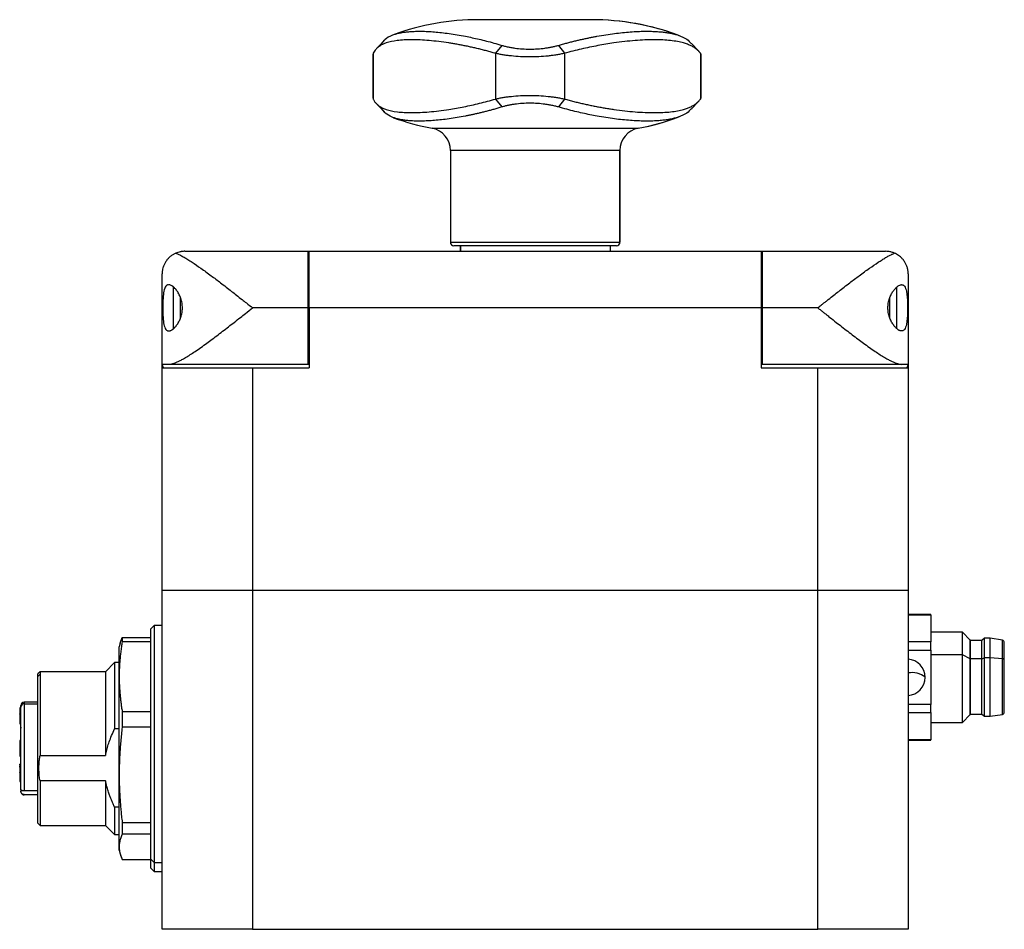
# Model space of a CAD drawing. Header units: inches. Extents: x 0.86 to 7.63, y 2.11 to 8.98.
# Tile 5 of 9: x 3.26 to 4.97, y 4.51 to 6.09. Entities that reach past the tile are written whole.
import ezdxf

# ---------------------------------------------------------------- set-up
doc = ezdxf.new("R2010")
doc.units = ezdxf.units.IN
doc.header["$MEASUREMENT"] = 0

msp = doc.modelspace()

# ---------------------------------------------------------------- linework, layer by layer
at = {"color": 7, "linetype": 'Continuous', "lineweight": 25}
for p, q in [((4.2517, 6.0948), (4.0549, 6.0948)), ((3.8712, 6.0362), (3.8709, 6.0345)), ((3.8712, 6.0362), (3.8712, 5.9566)), ((4.0952, 6.0501), (4.0842, 6.0362)), ((4.0842, 6.0362), (4.0842, 5.9566)), ((4.1938, 6.0501), (4.2043, 6.0362)), ((4.2043, 6.0362), (4.2043, 5.9566)), ((4.4411, 6.0362), (4.4411, 5.9566)), ((4.4424, 6.0335), (4.4411, 6.0362)), ((3.8707, 6.0345), (3.8707, 5.9583)), ((4.4425, 5.9593), (4.4425, 6.0335)), ((3.8709, 5.9583), (3.8712, 5.9566)), ((4.0842, 5.9566), (4.0952, 5.9427)), ((4.2043, 5.9566), (4.1938, 5.9427)), ((4.4411, 5.9566), (4.4424, 5.9593)), ((3.9737, 5.9056), (4.3328, 5.9056)), ((4.3328, 5.9056), (4.3329, 5.9056)), ((4.0056, 5.867), (4.0056, 5.707)), ((4.3008, 5.867), (4.0056, 5.867)), ((4.3008, 5.867), (4.3008, 5.707)), ((4.3009, 5.867), (4.3008, 5.867)), ((4.3009, 5.707), (4.3009, 5.867)), ((4.0056, 5.707), (4.3008, 5.707)), ((4.2949, 5.7011), (4.0115, 5.7011)), ((4.0224, 5.7011), (4.0224, 5.6913)), ((4.0232, 5.7011), (4.0232, 5.6913)), ((4.2842, 5.6913), (4.2842, 5.7011)), ((4.295, 5.7011), (4.2949, 5.7011)), ((4.3008, 5.707), (4.3009, 5.707)), ((3.543, 5.6913), (3.7576, 5.6913)), ((3.7576, 5.6913), (3.7576, 5.5928)), ((3.7576, 5.6913), (3.7596, 5.6913)), ((3.7596, 5.6913), (4.547, 5.6913)), ((3.7596, 5.5928), (3.7596, 5.6913)), ((4.547, 5.6913), (4.5489, 5.6913)), ((4.547, 5.6913), (4.547, 5.5928)), ((4.5489, 5.5928), (4.5489, 5.6913)), ((4.5489, 5.6913), (4.7635, 5.6913)), ((3.5037, 5.4944), (3.5037, 5.6519)), ((4.8029, 5.6519), (4.8029, 5.4944)), ((3.5234, 5.5568), (3.5234, 5.6289)), ((3.7596, 5.6322), (3.7576, 5.6322)), ((3.7596, 5.6322), (3.7576, 5.6322)), ((4.5489, 5.6322), (4.547, 5.6322)), ((4.7832, 5.5568), (4.7832, 5.6289)), ((3.5358, 5.5749), (3.5358, 5.6107)), ((4.7708, 5.5752), (4.7708, 5.6103)), ((3.7576, 5.5928), (3.6612, 5.5928)), ((3.7576, 5.5928), (3.7576, 5.4944)), ((3.7596, 5.5928), (3.7596, 5.4885)), ((4.547, 5.5928), (3.7596, 5.5928)), ((4.547, 5.5928), (4.547, 5.4885)), ((4.5489, 5.4944), (4.5489, 5.5928)), ((4.6454, 5.5928), (4.5489, 5.5928)), ((3.7576, 5.5535), (3.7596, 5.5535)), ((4.5489, 5.5535), (4.547, 5.5535)), ((3.5152, 5.4944), (3.5037, 5.4944)), ((3.5059, 5.4885), (3.5037, 5.4944)), ((3.5037, 5.4885), (3.5037, 5.4944)), ((3.5037, 5.4885), (3.6612, 5.4885)), ((3.5037, 5.1007), (3.5037, 5.4885)), ((3.7576, 5.4944), (3.5152, 5.4944)), ((3.6612, 5.4885), (3.6612, 5.1007)), ((3.6612, 5.4885), (3.7596, 5.4885)), ((3.7596, 5.4944), (3.7576, 5.4944)), ((4.5489, 5.4944), (4.547, 5.4944)), ((4.547, 5.4885), (4.6454, 5.4885)), ((4.7914, 5.4944), (4.5489, 5.4944)), ((4.6454, 5.4885), (4.8029, 5.4885)), ((4.6454, 5.1007), (4.6454, 5.4885)), ((4.8029, 5.4944), (4.7914, 5.4944)), ((4.8029, 5.4944), (4.8007, 5.4885)), ((4.8029, 5.4944), (4.8029, 5.4885)), ((4.8029, 5.4885), (4.8029, 5.1007)), ((3.5037, 4.5102), (3.5037, 5.1007)), ((3.5037, 5.1007), (3.6612, 5.1007)), ((3.6612, 5.1007), (3.6612, 4.5102)), ((3.6612, 5.1007), (4.6454, 5.1007)), ((4.6454, 4.5102), (4.6454, 5.1007)), ((4.6454, 5.1007), (4.8029, 5.1007)), ((4.8029, 5.1007), (4.8029, 4.5102)), ((4.8423, 5.0584), (4.8029, 5.0584)), ((4.8029, 5.0581), (4.8423, 5.0581)), ((4.8423, 5.0581), (4.8423, 5.0584)), ((4.8423, 5.0581), (4.8423, 5.0107)), ((3.4899, 5.0397), (3.484, 5.0338)), ((3.484, 4.6321), (3.484, 5.0338)), ((3.5037, 5.0397), (3.4899, 5.0397)), ((3.4899, 5.0397), (3.4899, 4.6266)), ((4.8972, 5.0279), (4.8423, 5.0279)), ((4.911, 5.0141), (4.8972, 5.0279)), ((4.8972, 4.9885), (4.8972, 5.0279)), ((3.4306, 5.0086), (3.4289, 5.0023)), ((3.4307, 5.0085), (3.4341, 5.0185)), ((3.4307, 5.0085), (3.4341, 5.0185)), ((3.4341, 5.0185), (3.4341, 5.0111)), ((3.4341, 5.0185), (3.484, 5.0185)), ((3.484, 5.0111), (3.4341, 5.0111)), ((4.8423, 5.0107), (4.8029, 5.0107)), ((4.8423, 4.9966), (4.8423, 5.0107)), ((4.9112, 5.0141), (4.911, 5.0141)), ((4.911, 4.9816), (4.911, 5.0141)), ((4.9112, 4.9816), (4.9112, 5.0141)), ((4.9308, 5.0131), (4.9112, 5.0131)), ((4.9358, 5.0171), (4.9308, 5.0131)), ((4.9308, 4.9811), (4.9308, 5.0131)), ((4.9456, 5.0171), (4.9358, 5.0171)), ((4.9358, 4.9831), (4.9358, 5.0171)), ((4.9669, 5.0136), (4.9456, 5.0171)), ((4.9456, 4.9831), (4.9456, 5.0171)), ((4.9669, 4.9814), (4.9669, 5.0136)), ((4.9702, 4.9795), (4.9702, 5.0098)), ((3.4289, 4.9504), (3.4289, 5.0023)), ((4.8029, 4.9966), (4.8423, 4.9966)), ((4.8423, 4.9966), (4.8423, 4.9017)), ((3.421, 4.9747), (3.4052, 4.959)), ((3.4289, 4.9747), (3.421, 4.9747)), ((3.421, 4.9747), (3.421, 4.8592)), ((4.8972, 4.9885), (4.8423, 4.9885)), ((4.8972, 4.8704), (4.8972, 4.9885)), ((4.911, 4.9816), (4.8972, 4.9885)), ((4.911, 4.8842), (4.911, 4.9816)), ((4.9112, 4.9816), (4.911, 4.9816)), ((4.9112, 4.8842), (4.9112, 4.9816)), ((4.9308, 4.9811), (4.9112, 4.9811)), ((4.9308, 4.9811), (4.9358, 4.9831)), ((4.9308, 4.8852), (4.9308, 4.9811)), ((4.9358, 4.8812), (4.9358, 4.9831)), ((4.9456, 4.9831), (4.9358, 4.9831)), ((4.9456, 4.8812), (4.9456, 4.9831)), ((4.9669, 4.9814), (4.9456, 4.9831)), ((4.9669, 4.8846), (4.9669, 4.9814)), ((4.9702, 4.8885), (4.9702, 4.9795)), ((3.2911, 4.959), (3.2871, 4.955)), ((3.4052, 4.959), (3.2911, 4.959)), ((3.2911, 4.959), (3.2911, 4.9544)), ((3.4052, 4.959), (3.4052, 4.8131)), ((3.2871, 4.9506), (3.2871, 4.955)), ((3.2871, 4.9506), (3.2911, 4.9544)), ((3.2871, 4.6952), (3.2871, 4.9506)), ((3.2911, 4.9544), (3.2911, 4.8131)), ((3.4289, 4.7793), (3.4289, 4.9504)), ((3.2871, 4.9058), (3.2635, 4.9058)), ((3.2635, 4.9058), (3.2635, 4.9031)), ((3.2576, 4.8959), (3.2556, 4.8959)), ((3.2556, 4.8939), (3.2556, 4.8919)), ((3.2556, 4.8898), (3.2556, 4.8898)), ((3.2556, 4.8885), (3.2576, 4.8885)), ((3.2556, 4.8876), (3.2556, 4.8853)), ((3.2576, 4.8974), (3.2576, 4.8999)), ((3.2576, 4.7538), (3.2576, 4.8974)), ((3.2635, 4.9031), (3.2635, 4.7512)), ((3.2635, 4.9031), (3.2871, 4.9031)), ((3.4341, 4.8897), (3.4341, 4.8622)), ((3.4341, 4.8897), (3.484, 4.8897)), ((4.8423, 4.9017), (4.8029, 4.9017)), ((4.8029, 4.8876), (4.8423, 4.8876)), ((4.8423, 4.8876), (4.8423, 4.9017)), ((4.8423, 4.8876), (4.8423, 4.8402)), ((3.2556, 4.8853), (3.2576, 4.8853)), ((3.2576, 4.8822), (3.2556, 4.8822)), ((3.2576, 4.8816), (3.2556, 4.8816)), ((3.2556, 4.8783), (3.2576, 4.8783)), ((3.2556, 4.8783), (3.2556, 4.8732)), ((3.2556, 4.8732), (3.2576, 4.8732)), ((3.2556, 4.8717), (3.2576, 4.8717)), ((3.2556, 4.8717), (3.2556, 4.8682)), ((4.8423, 4.8704), (4.8972, 4.8704)), ((4.8972, 4.8704), (4.911, 4.8842)), ((4.911, 4.8842), (4.9112, 4.8842)), ((4.9112, 4.8852), (4.9308, 4.8852)), ((4.9308, 4.8852), (4.9358, 4.8812)), ((4.9358, 4.8812), (4.9456, 4.8812)), ((4.9456, 4.8812), (4.9669, 4.8846)), ((3.2556, 4.8682), (3.2576, 4.8682)), ((3.2556, 4.8682), (3.2576, 4.8682)), ((3.4289, 4.8592), (3.421, 4.8592)), ((3.484, 4.8622), (3.4341, 4.8622)), ((3.2576, 4.8392), (3.2556, 4.8392)), ((3.2556, 4.8389), (3.2576, 4.8389)), ((3.2556, 4.8389), (3.2556, 4.8286)), ((4.8423, 4.8402), (4.8029, 4.8402)), ((4.8029, 4.8399), (4.8423, 4.8399)), ((4.8423, 4.8399), (4.8423, 4.8402)), ((3.2556, 4.8286), (3.2576, 4.8286)), ((3.2576, 4.8279), (3.2556, 4.8279)), ((3.2556, 4.819), (3.2576, 4.819)), ((3.2556, 4.8137), (3.2576, 4.8137)), ((3.2556, 4.8117), (3.2576, 4.8117)), ((3.2556, 4.8117), (3.2576, 4.8117)), ((3.2911, 4.8131), (3.4052, 4.8131)), ((3.2576, 4.798), (3.2556, 4.798)), ((3.2556, 4.7953), (3.2556, 4.798)), ((3.2556, 4.7925), (3.2556, 4.7944)), ((3.2576, 4.7941), (3.2556, 4.7941)), ((3.2556, 4.7925), (3.2576, 4.7925)), ((3.2556, 4.7925), (3.2556, 4.7849)), ((3.2556, 4.7849), (3.2576, 4.7849)), ((3.2556, 4.7849), (3.2556, 4.784)), ((3.2556, 4.784), (3.2576, 4.784)), ((3.2556, 4.7835), (3.2556, 4.7828)), ((3.2556, 4.7822), (3.2576, 4.7822)), ((3.2556, 4.7822), (3.2556, 4.7767)), ((3.2576, 4.7767), (3.2556, 4.7767)), ((3.2556, 4.7762), (3.2576, 4.7762)), ((3.2556, 4.768), (3.2576, 4.768)), ((3.2556, 4.7679), (3.2576, 4.7679)), ((3.4052, 4.7689), (3.2911, 4.7689)), ((3.2911, 4.7689), (3.2911, 4.6913)), ((3.4052, 4.7689), (3.4052, 4.6913)), ((3.4289, 4.654), (3.4289, 4.7793)), ((3.2576, 4.7538), (3.2576, 4.7503)), ((3.2871, 4.7512), (3.2635, 4.7512)), ((3.2871, 4.7445), (3.2635, 4.7445)), ((3.4289, 4.7228), (3.421, 4.7228)), ((3.421, 4.7228), (3.421, 4.6755)), ((3.2871, 4.6952), (3.2911, 4.6913)), ((3.2911, 4.6913), (3.4052, 4.6913)), ((3.4052, 4.6913), (3.421, 4.6755)), ((3.4341, 4.6964), (3.484, 4.6964)), ((3.4341, 4.6964), (3.4341, 4.6762)), ((3.421, 4.6755), (3.4289, 4.6755)), ((3.484, 4.6762), (3.4341, 4.6762)), ((3.4289, 4.648), (3.4289, 4.654)), ((3.4289, 4.648), (3.4306, 4.6417)), ((3.4307, 4.6417), (3.4341, 4.6318)), ((3.4341, 4.6318), (3.484, 4.6318)), ((3.4341, 4.6318), (3.484, 4.6318)), ((3.484, 4.6321), (3.4899, 4.6266)), ((3.484, 4.6165), (3.484, 4.6321)), ((3.484, 4.6165), (3.4899, 4.6106)), ((3.4899, 4.6266), (3.4899, 4.6106)), ((3.4899, 4.6266), (3.5037, 4.6266)), ((3.4899, 4.6106), (3.5037, 4.6106)), ((3.6612, 4.5102), (3.5037, 4.5102)), ((3.6612, 4.5102), (4.6454, 4.5102)), ((4.8029, 4.5102), (4.6454, 4.5102))]:
    msp.add_line(p, q, dxfattribs=at)
at = {"color": 7, "linetype": 'Continuous', "lineweight": 25, "flags": 128}
for points in [[(3.891, 6.0595), (3.8843, 6.0523), (3.8777, 6.0451)], [(3.8777, 5.9477), (3.8843, 5.9405), (3.891, 5.9333)], [(4.9702, 4.9795), (4.9701, 4.9798), (4.97, 4.9801), (4.9697, 4.9804), (4.9693, 4.9807), (4.9688, 4.981), (4.9682, 4.9812), (4.9676, 4.9813), (4.9669, 4.9814)]]:
    msp.add_lwpolyline(points, dxfattribs=at)
at = {"color": 7, "linetype": 'Continuous', "lineweight": 25}
for centre, radius, start, end in [((4.0549, 5.6617), 0.4331, 90, 110.014), ((4.2517, 5.6617), 0.4331, 69.2925, 90), ((4.2517, 5.6621), 0.4327, 69.6135, 89.9998), ((4.0549, 6.331), 0.4331, 249.9861, 259.1931), ((4.2516, 6.3307), 0.4327, 280.812, 290.3862), ((4.2517, 6.331), 0.4331, 280.8069, 290.7094), ((3.9663, 5.867), 0.0394, 0, 79.1931), ((4.3402, 5.867), 0.0394, 100.8232, 180.0101), ((4.3403, 5.867), 0.0394, 100.8069, 180), ((4.0115, 5.707), 0.00591, 180, 270), ((4.2949, 5.707), 0.0059, 270.0135, 0.0135), ((4.295, 5.707), 0.00591, 270, 0), ((4.9663, 5.0098), 0.00392, 0, 80.9097), ((4.8008, 4.9491), 0.0316, 0, 86.3048), ((4.8094, 4.9208), 0.0365, 50.9731, 100.338), ((4.8008, 4.9491), 0.0316, 273.6952, 0), ((3.2635, 4.8999), 0.00591, 90, 180), ((3.2635, 4.8999), 0.00591, 90, 180), ((3.2634, 4.8973), 0.00581, 89.0243, 178.9899), ((4.9663, 4.8885), 0.00392, 279.0903, 0)]:
    msp.add_arc(centre, radius, start, end, dxfattribs=at)
for points, knots in [([(3.9042, 6.0677), (3.9051, 6.0681), (3.907, 6.0688), (3.9101, 6.0698), (3.9132, 6.0707), (3.9165, 6.0715), (3.92, 6.0722), (3.9236, 6.0728), (3.9273, 6.0733), (3.9311, 6.0737), (3.9369, 6.0742), (3.9447, 6.0746), (3.955, 6.0747), (3.9661, 6.0744), (3.9817, 6.0733), (4.0032, 6.071), (4.0257, 6.0672), (4.0436, 6.0635), (4.0557, 6.0608), (4.0683, 6.0577), (4.0815, 6.0542), (4.0906, 6.0515), (4.0952, 6.0501)], [0, 0, 0, 0, 0.0284953, 0.0567304, 0.0847407, 0.1125635, 0.1402375, 0.1678034, 0.195303, 0.2227799, 0.2502786, 0.3123639, 0.3744078, 0.4364144, 0.4985849, 0.6222715, 0.7490225, 0.7975537, 0.8468216, 0.8969285, 0.947963, 1, 1, 1, 1]), ([(4.1938, 6.0501), (4.1963, 6.0508), (4.2011, 6.0522), (4.2083, 6.0541), (4.2153, 6.056), (4.2222, 6.0577), (4.229, 6.0593), (4.2356, 6.0608), (4.2421, 6.0622), (4.2485, 6.0635), (4.2547, 6.0648), (4.2695, 6.0675), (4.2916, 6.071), (4.3148, 6.0733), (4.3319, 6.0744), (4.3442, 6.0747), (4.3557, 6.0746), (4.3658, 6.0742), (4.3745, 6.0734), (4.3822, 6.0725), (4.3894, 6.0712), (4.3962, 6.0697), (4.4003, 6.0684), (4.4024, 6.0677)], [0, 0, 0, 0, 0.026234, 0.052207, 0.077928, 0.103405, 0.128648, 0.153668, 0.178476, 0.203086, 0.22751, 0.251763, 0.378067, 0.501353, 0.563738, 0.625934, 0.687958, 0.75007, 0.799474, 0.848927, 0.898678, 0.948963, 1, 1, 1, 1]), ([(4.0842, 6.0362), (4.0817, 6.0369), (4.0765, 6.0384), (4.0689, 6.0404), (4.0613, 6.0424), (4.0537, 6.0442), (4.0463, 6.046), (4.0388, 6.0476), (4.0315, 6.0492), (4.0242, 6.0506), (4.0171, 6.0519), (4.01, 6.0532), (3.9931, 6.0559), (3.9678, 6.0589), (3.9376, 6.0603), (3.9125, 6.0589), (3.8972, 6.0557), (3.8883, 6.0522), (3.8836, 6.0497), (3.8795, 6.0468), (3.8761, 6.0437), (3.8733, 6.0401), (3.8719, 6.0375), (3.8712, 6.0362)], [0, 0, 0, 0, 0.022031, 0.0441979, 0.0665034, 0.0889506, 0.1115422, 0.1342811, 0.1571701, 0.1802118, 0.2034088, 0.2267637, 0.2502791, 0.3736106, 0.5001572, 0.6268413, 0.7503039, 0.7931878, 0.8355427, 0.8773847, 0.91873, 0.9595959, 1, 1, 1, 1]), ([(3.8912, 6.0593), (3.8915, 6.0597), (3.8943, 6.0636), (3.8995, 6.0658), (3.9042, 6.0677)], [0, 0, 0, 0, 0.116178, 1, 1, 1, 1]), ([(4.4411, 6.0362), (4.4406, 6.0369), (4.4395, 6.0384), (4.4376, 6.0404), (4.4355, 6.0424), (4.4332, 6.0442), (4.4307, 6.046), (4.4281, 6.0476), (4.4252, 6.0492), (4.4221, 6.0506), (4.4188, 6.0519), (4.4153, 6.0532), (4.4064, 6.0559), (4.3896, 6.0589), (4.3614, 6.0603), (4.3282, 6.0589), (4.2988, 6.0557), (4.2765, 6.0522), (4.2624, 6.0497), (4.2482, 6.0468), (4.2337, 6.0437), (4.2191, 6.0401), (4.2092, 6.0375), (4.2043, 6.0362)], [0, 0, 0, 0, 0.022031, 0.044198, 0.066503, 0.088951, 0.111542, 0.134281, 0.15717, 0.180212, 0.203409, 0.226764, 0.250279, 0.373611, 0.500157, 0.626841, 0.750304, 0.793188, 0.835543, 0.877385, 0.91873, 0.959596, 1, 1, 1, 1]), ([(4.4024, 6.0677), (4.4078, 6.0656), (4.4172, 6.062), (4.4228, 6.0558), (4.4251, 6.0532)], [0, 0, 0, 0, 0.574209, 1, 1, 1, 1]), ([(4.4386, 6.0392), (4.4365, 6.0416), (4.4321, 6.0464), (4.4278, 6.0511), (4.4256, 6.0535)], [0, 0, 0, 0, 0.49972, 1, 1, 1, 1]), ([(4.2043, 6.0362), (4.2031, 6.0359), (4.2009, 6.0354), (4.1974, 6.0347), (4.1939, 6.0341), (4.1903, 6.0334), (4.1867, 6.0329), (4.1831, 6.0324), (4.1794, 6.0319), (4.1718, 6.0311), (4.1599, 6.0301), (4.1436, 6.0297), (4.1274, 6.0301), (4.1145, 6.0312), (4.1046, 6.0324), (4.0976, 6.0334), (4.0907, 6.0347), (4.0864, 6.0357), (4.0842, 6.0362)], [0, 0, 0, 0, 0.032571, 0.064728, 0.096474, 0.127811, 0.158743, 0.189274, 0.219406, 0.249144, 0.375539, 0.499849, 0.62404, 0.750344, 0.810324, 0.87191, 0.935126, 1, 1, 1, 1]), ([(4.0952, 6.0501), (4.0962, 6.0498), (4.0982, 6.0492), (4.1013, 6.0484), (4.1044, 6.0477), (4.1077, 6.047), (4.111, 6.0464), (4.1144, 6.0458), (4.1209, 6.0448), (4.1307, 6.0439), (4.144, 6.0434), (4.1574, 6.0439), (4.1683, 6.0449), (4.1766, 6.0462), (4.1826, 6.0473), (4.1884, 6.0486), (4.192, 6.0496), (4.1938, 6.0501)], [0, 0, 0, 0, 0.036382, 0.0725, 0.108393, 0.1441, 0.17966, 0.215114, 0.250499, 0.375791, 0.500202, 0.624706, 0.750116, 0.811929, 0.874042, 0.936662, 1, 1, 1, 1]), ([(3.8712, 5.9566), (3.8716, 5.9559), (3.8723, 5.9544), (3.8736, 5.9524), (3.8751, 5.9504), (3.8767, 5.9485), (3.8786, 5.9468), (3.8806, 5.9451), (3.8829, 5.9436), (3.8853, 5.9422), (3.888, 5.9408), (3.8908, 5.9396), (3.8983, 5.9369), (3.9126, 5.9338), (3.9377, 5.9325), (3.9679, 5.9338), (3.995, 5.9371), (4.0159, 5.9406), (4.0291, 5.9431), (4.0425, 5.9459), (4.0562, 5.9491), (4.0701, 5.9526), (4.0795, 5.9553), (4.0842, 5.9566)], [0, 0, 0, 0, 0.022031, 0.044198, 0.066503, 0.088951, 0.111542, 0.134281, 0.15717, 0.180212, 0.203409, 0.226764, 0.250279, 0.373611, 0.500157, 0.626841, 0.750304, 0.793188, 0.835543, 0.877385, 0.91873, 0.959596, 1, 1, 1, 1]), ([(4.0842, 5.9566), (4.0853, 5.9569), (4.0875, 5.9574), (4.0908, 5.9581), (4.0942, 5.9587), (4.0977, 5.9593), (4.1012, 5.9599), (4.1047, 5.9604), (4.1082, 5.9608), (4.1157, 5.9617), (4.1274, 5.9626), (4.1436, 5.9631), (4.1599, 5.9626), (4.173, 5.9616), (4.1831, 5.9604), (4.1903, 5.9593), (4.1975, 5.9581), (4.202, 5.9571), (4.2043, 5.9566)], [0, 0, 0, 0, 0.0325711, 0.064728, 0.0964736, 0.1278111, 0.1587434, 0.189274, 0.2194063, 0.2491437, 0.3755386, 0.4998494, 0.6240398, 0.7503442, 0.8103245, 0.8719095, 0.9351263, 1, 1, 1, 1]), ([(4.2043, 5.9566), (4.207, 5.9559), (4.2124, 5.9544), (4.2204, 5.9524), (4.2284, 5.9504), (4.2363, 5.9485), (4.2443, 5.9468), (4.2521, 5.9451), (4.2599, 5.9436), (4.2676, 5.9422), (4.2753, 5.9408), (4.2828, 5.9396), (4.3009, 5.9369), (4.3283, 5.9338), (4.3615, 5.9325), (4.3897, 5.9338), (4.4076, 5.9371), (4.4184, 5.9406), (4.4243, 5.9431), (4.4295, 5.9459), (4.4341, 5.9491), (4.438, 5.9526), (4.4401, 5.9553), (4.4411, 5.9566)], [0, 0, 0, 0, 0.022031, 0.044198, 0.066503, 0.088951, 0.111542, 0.134281, 0.15717, 0.180212, 0.203409, 0.226764, 0.250279, 0.373611, 0.500157, 0.626841, 0.750304, 0.793188, 0.835543, 0.877385, 0.91873, 0.959596, 1, 1, 1, 1]), ([(4.4256, 5.9392), (4.4278, 5.9416), (4.4321, 5.9464), (4.4365, 5.9512), (4.4386, 5.9535)], [0, 0, 0, 0, 0.500282, 1, 1, 1, 1]), ([(3.9042, 5.9251), (3.8997, 5.9271), (3.8934, 5.9299), (3.8902, 5.9347), (3.8893, 5.936)], [0, 0, 0, 0, 0.720877, 1, 1, 1, 1]), ([(4.0952, 5.9427), (4.0929, 5.942), (4.0883, 5.9406), (4.0814, 5.9386), (4.0748, 5.9368), (4.0682, 5.9351), (4.0618, 5.9335), (4.0556, 5.932), (4.0494, 5.9306), (4.0434, 5.9292), (4.0376, 5.928), (4.0238, 5.9252), (4.0031, 5.9218), (3.9818, 5.9194), (3.9661, 5.9184), (3.955, 5.9181), (3.9447, 5.9181), (3.9357, 5.9186), (3.928, 5.9193), (3.9213, 5.9203), (3.9151, 5.9215), (3.9093, 5.9231), (3.9059, 5.9244), (3.9042, 5.9251)], [0, 0, 0, 0, 0.026218, 0.052176, 0.077881, 0.103342, 0.128571, 0.153576, 0.17837, 0.202966, 0.227376, 0.251616, 0.377844, 0.501056, 0.563407, 0.625567, 0.687553, 0.749628, 0.799119, 0.848657, 0.898496, 0.94887, 1, 1, 1, 1]), ([(4.1938, 5.9427), (4.1928, 5.943), (4.1907, 5.9435), (4.1875, 5.9443), (4.1842, 5.9451), (4.1808, 5.9458), (4.1774, 5.9464), (4.1739, 5.947), (4.1673, 5.9479), (4.1574, 5.9489), (4.144, 5.9494), (4.1306, 5.9489), (4.1199, 5.9478), (4.1118, 5.9466), (4.106, 5.9454), (4.1004, 5.9442), (4.097, 5.9432), (4.0952, 5.9427)], [0, 0, 0, 0, 0.036382, 0.0725, 0.108393, 0.1441, 0.17966, 0.215114, 0.250499, 0.375791, 0.500202, 0.624706, 0.750116, 0.811929, 0.874042, 0.936662, 1, 1, 1, 1]), ([(4.4024, 5.9251), (4.4012, 5.9247), (4.399, 5.9239), (4.3953, 5.923), (4.3916, 5.9221), (4.3877, 5.9213), (4.3837, 5.9206), (4.3796, 5.92), (4.3754, 5.9195), (4.371, 5.919), (4.3645, 5.9185), (4.3557, 5.9181), (4.3442, 5.9181), (4.332, 5.9184), (4.3149, 5.9194), (4.2917, 5.9218), (4.2676, 5.9255), (4.2486, 5.9292), (4.2357, 5.9319), (4.2222, 5.9351), (4.2083, 5.9386), (4.1987, 5.9413), (4.1938, 5.9427)], [0, 0, 0, 0, 0.028448, 0.056636, 0.084601, 0.112378, 0.140006, 0.167526, 0.19498, 0.222411, 0.249862, 0.311991, 0.374053, 0.436081, 0.498283, 0.621588, 0.747912, 0.79665, 0.846131, 0.896459, 0.947723, 1, 1, 1, 1]), ([(4.4251, 5.9396), (4.4228, 5.937), (4.4172, 5.9308), (4.4078, 5.9272), (4.4024, 5.9251)], [0, 0, 0, 0, 0.425785, 1, 1, 1, 1]), ([(3.5277, 5.6882), (3.5269, 5.6878), (3.5254, 5.6871), (3.5232, 5.6859), (3.521, 5.6846), (3.5189, 5.6831), (3.5161, 5.6807), (3.5128, 5.6773), (3.5095, 5.6727), (3.5069, 5.6677), (3.5051, 5.6629), (3.5039, 5.6575), (3.5038, 5.654), (3.5037, 5.6519)], [0, 0, 0, 0, 0.046753, 0.095127, 0.145154, 0.196862, 0.250278, 0.369898, 0.500911, 0.617765, 0.750128, 0.854015, 1, 1, 1, 1]), ([(3.543, 5.6913), (3.5422, 5.6913), (3.5407, 5.6912), (3.5386, 5.691), (3.5368, 5.6908), (3.5344, 5.6903), (3.5314, 5.6896), (3.5289, 5.6886), (3.5277, 5.6882)], [0, 0, 0, 0, 0.156468, 0.29196, 0.406476, 0.500015, 0.764954, 1, 1, 1, 1]), ([(3.5277, 5.6882), (3.5285, 5.6878), (3.5302, 5.6871), (3.5329, 5.6858), (3.5358, 5.6844), (3.5388, 5.6828), (3.5419, 5.681), (3.5452, 5.6791), (3.5486, 5.677), (3.5522, 5.6747), (3.5595, 5.6699), (3.5716, 5.6616), (3.5883, 5.6495), (3.6062, 5.6359), (3.621, 5.6244), (3.6335, 5.6146), (3.6421, 5.6079), (3.6515, 5.6005), (3.6576, 5.5957), (3.6612, 5.5928)], [0, 0, 0, 0, 0.0256285, 0.051778, 0.0784626, 0.1056957, 0.1334898, 0.161857, 0.1908081, 0.2203539, 0.250504, 0.3688304, 0.5002573, 0.6168831, 0.7502886, 0.8089605, 0.8748949, 0.9269747, 1, 1, 1, 1]), ([(4.6454, 5.5928), (4.6473, 5.5944), (4.6509, 5.5972), (4.6559, 5.6011), (4.6601, 5.6044), (4.6658, 5.609), (4.673, 5.6146), (4.6855, 5.6244), (4.7003, 5.6359), (4.7183, 5.6495), (4.7349, 5.6616), (4.748, 5.6706), (4.7572, 5.6765), (4.7634, 5.6803), (4.769, 5.6835), (4.7742, 5.6861), (4.7773, 5.6875), (4.7789, 5.6882)], [0, 0, 0, 0, 0.039132, 0.073029, 0.10169, 0.125115, 0.191047, 0.249725, 0.38313, 0.499764, 0.63119, 0.749525, 0.803353, 0.855249, 0.905275, 0.953499, 1, 1, 1, 1]), ([(4.7789, 5.6882), (4.7781, 5.6885), (4.7765, 5.6891), (4.774, 5.6899), (4.7711, 5.6906), (4.7676, 5.6911), (4.765, 5.6912), (4.7635, 5.6913)], [0, 0, 0, 0, 0.153378, 0.320051, 0.500027, 0.708049, 1, 1, 1, 1]), ([(4.8029, 5.6519), (4.8029, 5.6528), (4.8028, 5.6545), (4.8026, 5.6569), (4.8022, 5.659), (4.8019, 5.6609), (4.8011, 5.6638), (4.7997, 5.6677), (4.7971, 5.6727), (4.7938, 5.6773), (4.79, 5.6811), (4.7863, 5.6841), (4.7827, 5.6864), (4.7801, 5.6876), (4.7789, 5.6882)], [0, 0, 0, 0, 0.063452, 0.120167, 0.170146, 0.21339, 0.249897, 0.38225, 0.499115, 0.630117, 0.749747, 0.837812, 0.921185, 1, 1, 1, 1]), ([(3.5152, 5.6332), (3.5148, 5.6332), (3.5141, 5.6331), (3.5132, 5.6329), (3.5123, 5.6325), (3.5115, 5.6319), (3.5107, 5.6312), (3.5095, 5.6298), (3.508, 5.627), (3.5063, 5.6206), (3.505, 5.6095), (3.5046, 5.5929), (3.505, 5.5763), (3.5063, 5.5651), (3.508, 5.5587), (3.5097, 5.5555), (3.5114, 5.5537), (3.5132, 5.5527), (3.5145, 5.5525), (3.5152, 5.5525)], [0, 0, 0, 0, 0.0215118, 0.0427506, 0.0637241, 0.0844405, 0.104908, 0.1251355, 0.1868927, 0.2504293, 0.3656792, 0.499738, 0.6337745, 0.7490374, 0.8126844, 0.8745457, 0.9153406, 0.9571365, 1, 1, 1, 1]), ([(3.5152, 5.5525), (3.5155, 5.5525), (3.5163, 5.5525), (3.5176, 5.5529), (3.519, 5.5534), (3.5206, 5.5542), (3.5221, 5.5553), (3.5239, 5.5568), (3.5265, 5.5593), (3.53, 5.5636), (3.5335, 5.5695), (3.5365, 5.5766), (3.5385, 5.5843), (3.5393, 5.5927), (3.5385, 5.6012), (3.5366, 5.6089), (3.5335, 5.6161), (3.53, 5.622), (3.5265, 5.6264), (3.524, 5.6289), (3.5217, 5.6307), (3.5196, 5.6321), (3.5172, 5.633), (3.5158, 5.6331), (3.5152, 5.6332)], [0, 0, 0, 0, 0.021818, 0.045214, 0.070194, 0.096763, 0.124927, 0.146811, 0.187286, 0.249804, 0.317857, 0.374548, 0.439042, 0.499247, 0.55975, 0.624517, 0.681452, 0.749816, 0.812503, 0.853231, 0.875062, 0.921118, 0.962756, 1, 1, 1, 1]), ([(4.7914, 5.5525), (4.791, 5.5525), (4.7903, 5.5525), (4.7892, 5.5528), (4.788, 5.5532), (4.7868, 5.5538), (4.7856, 5.5545), (4.7835, 5.556), (4.7805, 5.5587), (4.7767, 5.5635), (4.7731, 5.5694), (4.7701, 5.5764), (4.768, 5.5843), (4.7673, 5.5928), (4.768, 5.6013), (4.7701, 5.6092), (4.7731, 5.6162), (4.7766, 5.6221), (4.7805, 5.6269), (4.7839, 5.6301), (4.7868, 5.632), (4.7892, 5.633), (4.7907, 5.6331), (4.7914, 5.6332)], [0, 0, 0, 0, 0.020629, 0.041243, 0.061914, 0.082709, 0.103698, 0.124946, 0.187619, 0.249783, 0.313558, 0.374547, 0.437995, 0.499273, 0.561879, 0.624525, 0.685765, 0.749845, 0.81218, 0.87505, 0.917285, 0.958752, 1, 1, 1, 1]), ([(4.7914, 5.6332), (4.7917, 5.6332), (4.7924, 5.6331), (4.7934, 5.6329), (4.7942, 5.6325), (4.7951, 5.632), (4.7959, 5.6312), (4.7971, 5.6298), (4.7985, 5.627), (4.7999, 5.622), (4.8008, 5.6158), (4.8014, 5.6087), (4.8017, 5.601), (4.8018, 5.5929), (4.8017, 5.5848), (4.8014, 5.577), (4.8008, 5.5699), (4.7999, 5.5637), (4.7985, 5.5587), (4.7969, 5.5555), (4.7951, 5.5537), (4.7934, 5.5527), (4.7921, 5.5525), (4.7914, 5.5525)], [0, 0, 0, 0, 0.021254, 0.042225, 0.062988, 0.083621, 0.104201, 0.124807, 0.187542, 0.249775, 0.312292, 0.374797, 0.437232, 0.499749, 0.562178, 0.624668, 0.687167, 0.749693, 0.812025, 0.874875, 0.916162, 0.957661, 1, 1, 1, 1]), ([(3.5152, 5.4944), (3.5157, 5.4944), (3.5167, 5.4945), (3.5185, 5.4947), (3.5203, 5.4951), (3.5223, 5.4956), (3.5244, 5.4962), (3.5266, 5.4971), (3.5289, 5.498), (3.5314, 5.4991), (3.534, 5.5004), (3.5367, 5.5018), (3.5396, 5.5034), (3.5466, 5.5074), (3.5594, 5.5155), (3.5751, 5.5266), (3.5886, 5.5365), (3.602, 5.5465), (3.6156, 5.557), (3.6294, 5.5678), (3.6393, 5.5756), (3.65, 5.584), (3.657, 5.5896), (3.6612, 5.5928)], [0, 0, 0, 0, 0.019223, 0.038679, 0.058392, 0.078384, 0.098676, 0.11929, 0.140245, 0.16156, 0.183254, 0.205342, 0.227841, 0.250766, 0.368353, 0.500613, 0.560802, 0.625077, 0.750333, 0.808961, 0.87497, 0.927002, 1, 1, 1, 1]), ([(4.6454, 5.5928), (4.6472, 5.5914), (4.6506, 5.5888), (4.6553, 5.585), (4.6596, 5.5817), (4.6632, 5.5788), (4.6691, 5.5741), (4.6771, 5.5678), (4.691, 5.557), (4.7046, 5.5465), (4.718, 5.5365), (4.7314, 5.5266), (4.7472, 5.5155), (4.761, 5.5067), (4.7699, 5.5018), (4.7752, 5.4991), (4.78, 5.497), (4.7843, 5.4955), (4.7881, 5.4946), (4.7903, 5.4945), (4.7914, 5.4944)], [0, 0, 0, 0, 0.031718, 0.060082, 0.085091, 0.106746, 0.125046, 0.191053, 0.249689, 0.37495, 0.439223, 0.499419, 0.631679, 0.749276, 0.794693, 0.838467, 0.88073, 0.92163, 0.961327, 1, 1, 1, 1]), ([(3.4341, 5.0111), (3.4337, 5.0081), (3.4327, 5.0021), (3.4315, 4.9931), (3.4306, 4.9843), (3.4298, 4.9757), (3.4293, 4.9671), (3.4289, 4.9587), (3.4289, 4.9532), (3.4289, 4.9504)], [0, 0, 0, 0, 0.149825, 0.297264, 0.442355, 0.585133, 0.725639, 0.863914, 1, 1, 1, 1]), ([(3.4289, 4.9504), (3.4289, 4.948), (3.4289, 4.9431), (3.4292, 4.9358), (3.4296, 4.9284), (3.4302, 4.9208), (3.4309, 4.9132), (3.4318, 4.9055), (3.4329, 4.8976), (3.4337, 4.8924), (3.4341, 4.8897)], [0, 0, 0, 0, 0.118957, 0.239585, 0.361913, 0.48597, 0.611782, 0.739374, 0.868772, 1, 1, 1, 1]), ([(3.2556, 4.8958), (3.2556, 4.8958), (3.2556, 4.8959), (3.2556, 4.8953), (3.2556, 4.8939), (3.2556, 4.8921), (3.2556, 4.8908), (3.2556, 4.8899), (3.2556, 4.8895), (3.2556, 4.8892), (3.2556, 4.889), (3.2556, 4.8887), (3.2556, 4.8886), (3.2556, 4.8885)], [0, 0, 0, 0, 0.062638, 0.242851, 0.416855, 0.603113, 0.790428, 0.836948, 0.875976, 0.898507, 0.920975, 0.945874, 1, 1, 1, 1]), ([(3.2556, 4.8885), (3.2556, 4.8884), (3.2556, 4.8877), (3.2556, 4.887), (3.2556, 4.8861), (3.2556, 4.8858), (3.2556, 4.8856), (3.2556, 4.8854), (3.2556, 4.8853), (3.2556, 4.8852), (3.2556, 4.8853), (3.2556, 4.8853)], [0, 0, 0, 0, 0.058406, 0.521939, 0.590379, 0.653806, 0.722179, 0.803632, 0.883784, 0.951384, 1, 1, 1, 1]), ([(3.2556, 4.8853), (3.2556, 4.8848), (3.2556, 4.8837), (3.2556, 4.8826), (3.2556, 4.882)], [0, 0, 0, 0, 0.392644, 1, 1, 1, 1]), ([(3.2556, 4.8822), (3.2556, 4.8822), (3.2556, 4.8822), (3.2556, 4.8821), (3.2556, 4.8818), (3.2556, 4.8816), (3.2556, 4.8816)], [0, 0, 0, 0, 0.189203, 0.490201, 0.84822, 1, 1, 1, 1]), ([(3.2556, 4.8816), (3.2556, 4.8816), (3.2556, 4.8817), (3.2556, 4.8816), (3.2556, 4.8815), (3.2556, 4.8813), (3.2556, 4.8811), (3.2556, 4.8809), (3.2556, 4.8806), (3.2556, 4.8804), (3.2556, 4.8801), (3.2556, 4.8798), (3.2556, 4.8795), (3.2556, 4.879), (3.2556, 4.8786), (3.2556, 4.8783)], [0, 0, 0, 0, 0.039813, 0.077961, 0.116811, 0.15972, 0.209228, 0.258736, 0.301646, 0.340496, 0.378643, 0.459917, 0.559484, 0.717618, 1, 1, 1, 1]), ([(3.2556, 4.8802), (3.2556, 4.8801), (3.2556, 4.8799), (3.2556, 4.8797), (3.2556, 4.8796), (3.2556, 4.8796), (3.2556, 4.8796), (3.2556, 4.8797)], [0, 0, 0, 0, 0.201992, 0.440857, 0.664648, 0.85618, 1, 1, 1, 1]), ([(3.2556, 4.8732), (3.2556, 4.8728), (3.2556, 4.8724), (3.2556, 4.8721), (3.2556, 4.8719), (3.2556, 4.8718), (3.2556, 4.8717)], [0, 0, 0, 0, 0.5, 0.75, 0.75, 1, 1, 1, 1]), ([(3.2556, 4.8682), (3.2556, 4.8682), (3.2556, 4.8682), (3.2556, 4.8682), (3.2556, 4.8682)], [0, 0, 0, 0, 0.8244122, 1, 1, 1, 1]), ([(3.2576, 4.861), (3.2577, 4.8613), (3.2577, 4.8616), (3.2584, 4.8618), (3.2587, 4.8619)], [0, 0, 0, 0, 0.6605448, 1, 1, 1, 1]), ([(3.4052, 4.8131), (3.4055, 4.8146), (3.4061, 4.8178), (3.4072, 4.8225), (3.4085, 4.8272), (3.4099, 4.8319), (3.4122, 4.8388), (3.4157, 4.848), (3.4192, 4.8554), (3.421, 4.8592)], [0, 0, 0, 0, 0.097645, 0.196059, 0.295551, 0.396418, 0.498934, 0.744394, 1, 1, 1, 1]), ([(3.4341, 4.8622), (3.4337, 4.858), (3.4327, 4.8499), (3.4315, 4.8377), (3.4306, 4.8256), (3.4298, 4.8138), (3.4293, 4.8021), (3.4289, 4.7906), (3.4289, 4.783), (3.4289, 4.7793)], [0, 0, 0, 0, 0.149825, 0.297264, 0.442355, 0.585133, 0.725639, 0.863914, 1, 1, 1, 1]), ([(3.2556, 4.8392), (3.2556, 4.8392), (3.2556, 4.8392), (3.2556, 4.8391), (3.2556, 4.839), (3.2556, 4.8389)], [0, 0, 0, 0, 0.050365, 0.504927, 1, 1, 1, 1]), ([(3.2556, 4.8279), (3.2556, 4.8278), (3.2556, 4.8277), (3.2556, 4.8274), (3.2556, 4.8268), (3.2556, 4.8257), (3.2556, 4.8236), (3.2556, 4.8218), (3.2556, 4.8204), (3.2556, 4.82), (3.2556, 4.8197), (3.2556, 4.8194), (3.2556, 4.8192), (3.2556, 4.8191), (3.2556, 4.8191), (3.2556, 4.819)], [0, 0, 0, 0, 0.028542, 0.0681, 0.114461, 0.224051, 0.419747, 0.769203, 0.812792, 0.849258, 0.880781, 0.905403, 0.933771, 0.96625, 1, 1, 1, 1]), ([(3.2556, 4.8193), (3.2556, 4.8191), (3.2556, 4.8187), (3.2556, 4.8177), (3.2556, 4.8166), (3.2556, 4.8154), (3.2556, 4.8144), (3.2556, 4.814), (3.2556, 4.8139), (3.2556, 4.8139)], [0, 0, 0, 0, 0.1586, 0.316141, 0.479586, 0.637264, 0.805424, 0.930417, 1, 1, 1, 1]), ([(3.2556, 4.8137), (3.2556, 4.8137), (3.2556, 4.8136), (3.2556, 4.8132), (3.2556, 4.8129), (3.2556, 4.8124), (3.2556, 4.8122), (3.2556, 4.8119), (3.2556, 4.8117), (3.2556, 4.8117)], [0, 0, 0, 0, 0.25, 0.25, 0.5, 0.5, 0.75, 0.75, 1, 1, 1, 1]), ([(3.2911, 4.7689), (3.2908, 4.7704), (3.2903, 4.7733), (3.2898, 4.7777), (3.2894, 4.7821), (3.2892, 4.7865), (3.2891, 4.7919), (3.2893, 4.7984), (3.2899, 4.8057), (3.2907, 4.8106), (3.2911, 4.8131)], [0, 0, 0, 0, 0.100449, 0.20028, 0.29983, 0.399444, 0.49947, 0.666222, 0.83253, 1, 1, 1, 1]), ([(3.2556, 4.7835), (3.2556, 4.7836), (3.2556, 4.7837), (3.2556, 4.7839), (3.2556, 4.7841), (3.2556, 4.7841), (3.2556, 4.7839), (3.2556, 4.7838), (3.2556, 4.7836), (3.2556, 4.7835)], [0, 0, 0, 0, 0.0624197, 0.2450492, 0.4029239, 0.5262382, 0.6683117, 0.8309731, 1, 1, 1, 1]), ([(3.2556, 4.784), (3.2556, 4.784), (3.2556, 4.7839), (3.2556, 4.7835), (3.2556, 4.7832), (3.2556, 4.7828), (3.2556, 4.7825), (3.2556, 4.7823), (3.2556, 4.7822), (3.2556, 4.7822)], [0, 0, 0, 0, 0.16206, 0.326993, 0.475766, 0.601827, 0.727837, 0.876846, 1, 1, 1, 1]), ([(3.2556, 4.7767), (3.2556, 4.7767), (3.2556, 4.7767), (3.2556, 4.7765), (3.2556, 4.7763), (3.2556, 4.7762)], [0, 0, 0, 0, 0.1677008, 0.5704431, 1, 1, 1, 1]), ([(3.2556, 4.7762), (3.2556, 4.7743), (3.2556, 4.7726), (3.2556, 4.7703), (3.2556, 4.7696), (3.2556, 4.7686), (3.2556, 4.7682), (3.2556, 4.768)], [0, 0, 0, 0, 0.5, 0.5, 0.75, 0.75, 1, 1, 1, 1]), ([(3.2556, 4.768), (3.2556, 4.7678), (3.2556, 4.7677), (3.2556, 4.7679), (3.2556, 4.7679)], [0, 0, 0, 0, 0.8268595, 1, 1, 1, 1]), ([(3.421, 4.7228), (3.4201, 4.7247), (3.4183, 4.7284), (3.4158, 4.7341), (3.4135, 4.7397), (3.4112, 4.7461), (3.4089, 4.7532), (3.4068, 4.761), (3.4058, 4.7663), (3.4052, 4.7689)], [0, 0, 0, 0, 0.128975, 0.255244, 0.379101, 0.500874, 0.671061, 0.83698, 1, 1, 1, 1]), ([(3.4289, 4.7793), (3.4289, 4.776), (3.4289, 4.7693), (3.4292, 4.7593), (3.4296, 4.7492), (3.4302, 4.7389), (3.4309, 4.7284), (3.4318, 4.7179), (3.4329, 4.7072), (3.4337, 4.7), (3.4341, 4.6964)], [0, 0, 0, 0, 0.118957, 0.239585, 0.361913, 0.48597, 0.611782, 0.739374, 0.868772, 1, 1, 1, 1]), ([(3.2635, 4.7512), (3.2633, 4.7512), (3.2628, 4.7512), (3.262, 4.7513), (3.2613, 4.7514), (3.2604, 4.7516), (3.2596, 4.7518), (3.2586, 4.7523), (3.2577, 4.753), (3.2577, 4.7535), (3.2576, 4.7538)], [0, 0, 0, 0, 0.058258, 0.117963, 0.181386, 0.250431, 0.364408, 0.500948, 0.733597, 1, 1, 1, 1]), ([(3.2635, 4.7448), (3.2631, 4.7448), (3.2624, 4.7448), (3.2612, 4.7452), (3.2602, 4.7458), (3.259, 4.7467), (3.2578, 4.7484), (3.2577, 4.7499), (3.2576, 4.7507)], [0, 0, 0, 0, 0.125906, 0.247983, 0.371311, 0.500822, 0.747984, 1, 1, 1, 1]), ([(3.2576, 4.7503), (3.2576, 4.75), (3.2577, 4.7492), (3.258, 4.7481), (3.2585, 4.7471), (3.2593, 4.7462), (3.2602, 4.7455), (3.2612, 4.7449), (3.2623, 4.7445), (3.2631, 4.7445), (3.2635, 4.7445)], [0, 0, 0, 0, 0.126287, 0.248627, 0.371697, 0.500093, 0.621272, 0.746975, 0.87326, 1, 1, 1, 1]), ([(3.4341, 4.6762), (3.4337, 4.6751), (3.4327, 4.6729), (3.4315, 4.6696), (3.4306, 4.6664), (3.4298, 4.6633), (3.4293, 4.6601), (3.4289, 4.657), (3.4289, 4.655), (3.4289, 4.654)], [0, 0, 0, 0, 0.149825, 0.297264, 0.442355, 0.585133, 0.725639, 0.863914, 1, 1, 1, 1]), ([(3.4289, 4.654), (3.4289, 4.6531), (3.4289, 4.6513), (3.4292, 4.6487), (3.4296, 4.6459), (3.4302, 4.6432), (3.4309, 4.6404), (3.4318, 4.6376), (3.4329, 4.6347), (3.4337, 4.6328), (3.4341, 4.6318)], [0, 0, 0, 0, 0.118957, 0.239585, 0.361913, 0.48597, 0.611782, 0.739374, 0.868772, 1, 1, 1, 1])]:
    msp.add_open_spline(points, degree=3, knots=knots, dxfattribs=at)
msp.add_open_spline([(3.2556, 4.8286), (3.2556, 4.8284), (3.2556, 4.8281), (3.2556, 4.8279)], degree=3, dxfattribs=at)

doc.saveas('drawing.dxf')
